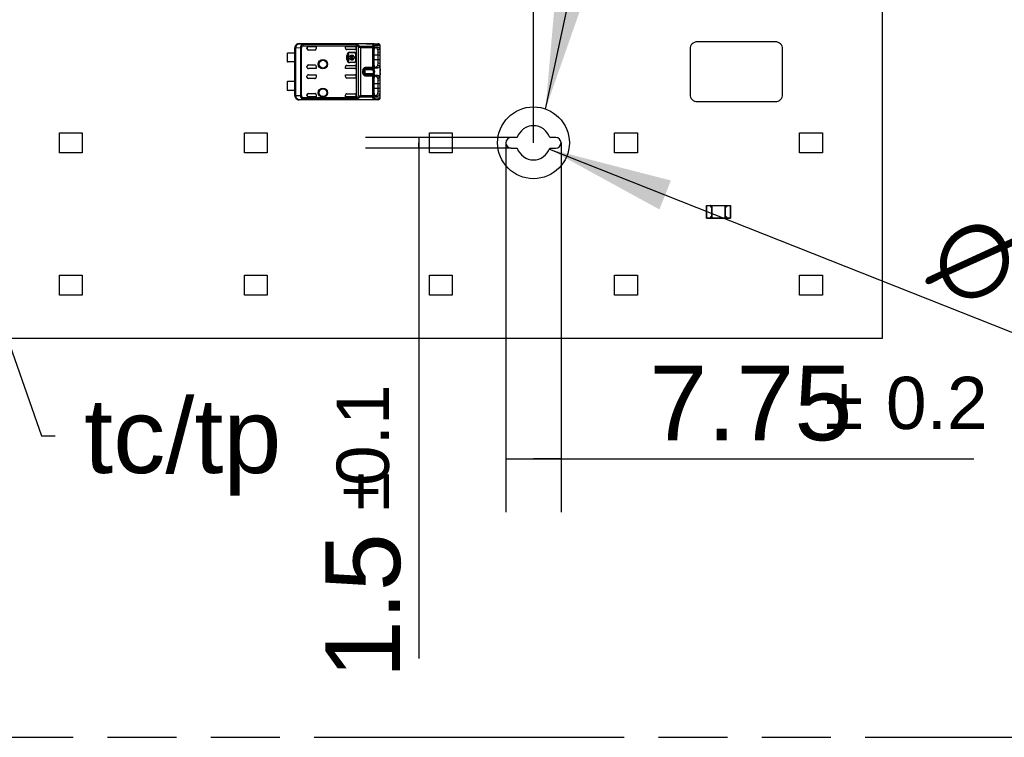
# Model space of a CAD drawing. Header units: millimetres. Extents: x 0 to 210, y 0 to 297.
# Tile 10 of 26: x 104 to 131, y 133 to 153. Entities that reach past the tile are written whole.
import ezdxf
from ezdxf.enums import TextEntityAlignment as Align

# ---------------------------------------------------------------- set-up
doc = ezdxf.new("R2010")
doc.units = ezdxf.units.MM
doc.header["$LTSCALE"] = 19.36
doc.linetypes.add('CENTER', pattern=[0.6, 0.375, -0.075, 0.075, -0.075])
doc.linetypes.add('PHANTOM', pattern=[0.8, 0.45, -0.05, 0.1, -0.05, 0.1, -0.05])
doc.layers.get('0').update_dxf_attribs({"linetype": 'CONTINUOUS'})
for name, color, linetype in [('DEFAULT_3', 7, 'PHANTOM'), ('Z_DIM_2D', 7, 'CONTINUOUS'), ('Z_NOTICE', 7, 'CONTINUOUS')]:
    doc.layers.add(name, color=color, linetype=linetype)
doc.styles.get("Standard").update_dxf_attribs({"font": 'txt', "width": 0.7})
doc.styles.add('TEXTSTYLE_3', font='helveticaneueltw1g-ltcn.otf')
doc.styles.add('TEXTSTYLE_4', font='gdt', dxfattribs={"width": 0.7})
doc.dimstyles.new('DIMSTYLE_1', dxfattribs={"dimtxt": 2.1, "dimasz": 3.5, "dimexe": 1.5, "dimexo": 0, "dimgap": 0.525, "dimtad": 1, "dimdec": 3, "dimlfac": 5, "dimdsep": 46, "dimtxsty": 'TEXTSTYLE_3', "dimblk": '_FILLED', "dimblk1": '_FILLED', "dimblk2": '_FILLED', "dimcen": 0.09, "dimclrt": 5, "dimadec": 3, "dimazin": 2, "dimtol": 1, "dimtp": 0.1, "dimtm": 0.1, "dimtfac": 1, "dimtdec": 3, "dimtofl": 0, "dimtmove": 0, "dimatfit": 3, "dimldrblk": '_FILLED', "dimfxl": 0, "dimtolj": 1, "dimarcsym": 0})
doc.dimstyles.new('DIMSTYLE_6', dxfattribs={"dimtxt": 2.1, "dimasz": 3.5, "dimexe": 1.5, "dimexo": 0, "dimtad": 1, "dimdec": 3, "dimlfac": 5, "dimdsep": 46, "dimtxsty": 'TEXTSTYLE_3', "dimblk": '_FILLED', "dimblk1": '_FILLED', "dimblk2": '_FILLED', "dimcen": 0.09, "dimclrt": 5, "dimadec": 3, "dimazin": 2, "dimtol": 1, "dimtp": 0.1, "dimtm": 0.1, "dimtfac": 1, "dimtdec": 3, "dimtofl": 0, "dimtmove": 0, "dimatfit": 1, "dimldrblk": '_FILLED', "dimfxl": 0, "dimtolj": 1, "dimarcsym": 0})
doc.dimstyles.new('DIMSTYLE_7', dxfattribs={"dimtxt": 2.1, "dimasz": 3.5, "dimexe": 1.5, "dimexo": 0, "dimgap": 0.525, "dimtad": 1, "dimdec": 3, "dimlfac": 5, "dimdsep": 46, "dimtxsty": 'TEXTSTYLE_3', "dimblk": '_FILLED', "dimblk1": '_FILLED', "dimblk2": '_FILLED', "dimcen": 0.09, "dimclrt": 5, "dimadec": 3, "dimazin": 2, "dimtol": 1, "dimtp": 0.2, "dimtm": 0.2, "dimtfac": 1, "dimtdec": 3, "dimtofl": 0, "dimtmove": 0, "dimatfit": 3, "dimldrblk": '_FILLED', "dimfxl": 0, "dimtolj": 1, "dimarcsym": 0})
doc.dimstyles.get("Standard").update_dxf_attribs({"dimtxt": 3.5, "dimasz": 3.5, "dimexe": 1.5, "dimexo": 0, "dimtad": 1, "dimdec": 3, "dimdsep": 46, "dimtxsty": 'Standard', "dimblk": '_FILLED', "dimblk1": '_FILLED', "dimblk2": '_FILLED', "dimcen": 0.09, "dimclrt": 5, "dimadec": 3, "dimazin": 2, "dimtol": 1, "dimtp": 0.001, "dimtm": 0.001, "dimtfac": 1, "dimtdec": 3, "dimtofl": 0, "dimtmove": 0, "dimatfit": 3, "dimldrblk": '_FILLED', "dimfxl": 0, "dimtolj": 1, "dimarcsym": 0})

# ---------------------------------------------------------------- blocks, each defined once
blk = doc.blocks.new('*D2')
at = {"layer": 'Z_DIM_2D', "color": 2, "linetype": 'Continuous', "transparency": 16777216}
for p, q in [((81.843, 149.397), (81.843, 159.032)), ((118.243, 149.397), (118.243, 159.032)), ((81.843, 157.532), (100.043, 157.532)), ((118.243, 157.532), (100.043, 157.532))]:
    blk.add_line(p, q, dxfattribs=at)
at = {"layer": 'Z_DIM_2D', "color": 5, "linetype": 'Continuous', "transparency": 16777216}
for s, height, style, p in [('182', 2.1, 'TEXTSTYLE_3', (97.951, 158.057)), ('`', 1.47, 'TEXTSTYLE_4', (100.924, 158.372)), ('0.1', 1.47, 'TEXTSTYLE_3', (103.016, 158.372))]:
    blk.add_text(s, height=height, dxfattribs=dict(at, style=style)).set_placement(p, align=Align.CENTER)
blk = doc.blocks.new('_FILLED')
at = {"color": 0, "linetype": 'ByBlock'}
blk.add_solid([(0, 0), (-1, 0.125), (-1, -0.125)], dxfattribs=at)
blk = doc.blocks.new('_NONE')
blk = doc.blocks.new('*D13')
at = {"layer": 'Z_DIM_2D', "color": 2, "linetype": 'Continuous', "transparency": 16777216}
blk.add_line((118.689, 149.22), (143.048, 139.567), dxfattribs=at)
at = {"layer": 'Z_DIM_2D', "color": 2, "linetype": 'Continuous', "transparency": 16777216, "xscale": 3.5, "yscale": 3.5, "zscale": 3.5, "rotation": 158.3816435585}
blk.add_blockref('_FILLED', (118.689, 149.22), dxfattribs=at)
at = {"layer": 'Z_DIM_2D', "color": 5, "linetype": 'Continuous', "transparency": 16777216}
for s, height, style, p in [('n', 2.1, 'TEXTSTYLE_4', (129.283, 145.587)), ('4.8', 2.1, 'TEXTSTYLE_3', (131.886, 144.555)), ('`', 1.47, 'TEXTSTYLE_4', (135.28, 143.549)), ('0.1', 1.47, 'TEXTSTYLE_3', (136.875, 142.917)), (' (4x)', 2.1, 'TEXTSTYLE_3', (139.053, 141.715))]:
    blk.add_text(s, height=height, rotation=-21.6184, dxfattribs=dict(at, style=style)).set_placement(p)
blk = doc.blocks.new('*D14')
at = {"layer": 'Z_DIM_2D', "color": 2, "linetype": 'Continuous', "transparency": 16777216}
for p, q in [((117.468, 149.397), (117.468, 139.008)), ((119.018, 149.397), (119.018, 139.008)), ((117.468, 140.508), (118.243, 140.508)), ((119.018, 140.508), (118.243, 140.508)), ((118.243, 140.508), (130.616, 140.508))]:
    blk.add_line(p, q, dxfattribs=at)
at = {"layer": 'Z_DIM_2D', "color": 5, "linetype": 'Continuous', "transparency": 16777216}
for s, height, style, p in [('7.75', 2.1, 'TEXTSTYLE_3', (121.496, 141.033)), ('`', 1.47, 'TEXTSTYLE_4', (126.433, 141.348)), ('0.2', 1.47, 'TEXTSTYLE_3', (128.148, 141.348))]:
    blk.add_text(s, height=height, dxfattribs=dict(at, style=style)).set_placement(p)
blk = doc.blocks.new('*D15')
at = {"layer": 'Z_DIM_2D', "color": 2, "linetype": 'Continuous', "transparency": 16777216}
for p, q in [((117.618, 149.547), (113.521, 149.547)), ((115.021, 149.547), (115.021, 149.397)), ((117.618, 149.247), (113.521, 149.247)), ((115.021, 149.247), (115.021, 149.397)), ((115.021, 149.397), (115.021, 134.894))]:
    blk.add_line(p, q, dxfattribs=at)
at = {"layer": 'Z_DIM_2D', "color": 5, "linetype": 'Continuous', "transparency": 16777216}
for s, height, style, p in [('0.1', 1.47, 'TEXTSTYLE_3', (114.181, 142.603)), ('`', 1.47, 'TEXTSTYLE_4', (114.181, 140.135)), ('1.5', 2.1, 'TEXTSTYLE_3', (114.496, 138.42))]:
    blk.add_text(s, height=height, rotation=90, dxfattribs=dict(at, style=style)).set_placement(p, align=Align.RIGHT)

msp = doc.modelspace()

# ---------------------------------------------------------------- linework, layer by layer
at = {"color": 7, "linetype": 'Continuous'}
for p, q in [((128.04287, 154.89703), (128.04287, 143.89703)), ((111.65843, 152.18703), (113.54787, 152.18703)), ((113.7531, 152.1823), (111.79543, 152.1823)), ((113.54789, 152.18509), (113.8694, 152.18509)), ((113.75334, 152.18228), (113.75191, 152.18205)), ((113.8699, 152.1851), (113.86843, 152.18508)), ((125.04287, 152.23703), (122.84287, 152.23703)), ((111.31787, 151.91203), (111.31787, 151.68203)), ((111.53831, 151.92203), (111.34787, 151.92203)), ((111.54087, 152.06703), (111.53787, 152.06703)), ((111.53787, 150.72702), (111.53787, 152.06703)), ((111.54087, 152.06703), (111.5412, 150.73035)), ((111.87787, 152.04702), (111.87787, 152.06813)), ((111.91787, 152.10813), (112.13787, 152.10813)), ((112.09787, 152.00703), (111.91787, 152.00703)), ((112.13787, 152.10813), (112.13787, 152.04703)), ((112.95787, 152.10813), (113.22454, 152.10813)), ((112.95787, 152.05907), (112.95787, 152.10813)), ((113.22454, 152.01906), (112.99789, 152.01906)), ((113.08454, 151.94232), (113.20454, 151.94232)), ((113.08454, 151.93703), (113.20454, 151.93703)), ((113.26454, 152.12459), (113.26454, 150.66946)), ((113.75886, 151.96679), (113.75886, 151.62679)), ((113.81253, 152.0696), (113.77921, 152.06931)), ((113.80334, 152.08906), (113.79757, 152.08798)), ((113.8691, 152.08958), (113.80336, 152.08903)), ((113.81247, 152.06961), (113.8691, 152.08958)), ((113.87807, 151.94724), (113.93787, 151.95546)), ((113.87808, 151.64679), (113.87815, 151.94724)), ((113.91512, 152.1666), (113.91509, 152.16663)), ((113.91963, 152.16206), (113.91509, 152.16662)), ((113.92618, 152.15336), (113.91963, 152.16206)), ((122.64287, 152.03703), (122.64287, 150.75703)), ((125.24287, 150.75703), (125.24287, 152.03703)), ((111.53831, 151.67203), (111.34787, 151.67203)), ((112.99925, 151.73703), (112.99925, 151.85703)), ((113.00454, 151.73703), (113.00454, 151.85703)), ((113.05488, 151.89538), (113.02838, 151.89538)), ((113.02838, 151.89538), (113.02838, 151.69778)), ((113.02838, 151.69778), (113.05488, 151.69778)), ((113.05488, 151.80983), (113.05488, 151.89538)), ((113.07536, 151.80983), (113.05488, 151.80983)), ((113.05488, 151.78333), (113.07536, 151.78333)), ((113.05488, 151.69778), (113.05488, 151.78333)), ((113.20454, 151.65703), (113.08454, 151.65703)), ((113.20454, 151.65174), (113.08454, 151.65174)), ((113.18281, 151.80983), (113.10019, 151.80983)), ((113.10019, 151.78333), (113.18281, 151.78333)), ((113.12495, 151.83668), (113.12495, 151.86198)), ((113.15805, 151.86198), (113.15805, 151.83668)), ((113.22838, 151.80983), (113.20765, 151.80983)), ((113.20765, 151.78333), (113.22838, 151.78333)), ((113.22838, 151.78333), (113.22838, 151.80983)), ((113.24454, 151.89703), (113.24454, 151.69703)), ((113.24983, 151.89703), (113.24983, 151.69703)), ((113.87805, 151.64679), (113.93784, 151.63886)), ((111.87787, 151.52593), (111.87787, 151.54703)), ((111.91787, 151.58703), (112.09787, 151.58703)), ((112.13787, 151.48593), (111.91787, 151.48593)), ((112.13787, 151.54703), (112.13787, 151.48593)), ((112.95787, 151.48593), (112.95787, 151.53498)), ((113.22454, 151.48593), (112.95787, 151.48593)), ((112.99789, 151.575), (113.22454, 151.575)), ((113.47787, 151.40274), (113.47787, 151.3954)), ((113.47787, 151.3954), (113.47787, 151.39316)), ((113.77936, 151.52474), (113.81248, 151.52445)), ((113.79875, 151.50581), (113.80326, 151.50484)), ((113.80331, 151.50501), (113.86902, 151.50447)), ((113.93652, 151.33392), (113.93408, 151.35494)), ((111.31787, 151.11203), (111.31787, 150.88203)), ((111.53831, 151.12203), (111.34787, 151.12203)), ((111.87787, 151.24703), (111.87787, 151.26813)), ((111.91787, 151.30813), (112.13787, 151.30813)), ((112.09787, 151.20703), (111.91787, 151.20703)), ((112.13787, 151.30813), (112.13787, 151.24703)), ((112.95787, 151.30813), (113.22454, 151.30813)), ((112.95787, 151.25907), (112.95787, 151.30813)), ((113.22454, 151.21906), (112.99789, 151.21906)), ((113.75886, 151.16679), (113.75886, 150.82679)), ((113.81253, 151.2696), (113.77921, 151.26931)), ((113.80334, 151.28906), (113.79757, 151.28798)), ((113.8691, 151.28958), (113.80336, 151.28903)), ((113.81247, 151.26961), (113.8691, 151.28958)), ((113.93784, 151.15523), (113.87807, 151.14724)), ((113.87814, 150.84678), (113.87815, 151.14724)), ((113.9374, 151.32467), (113.93652, 151.33392)), ((113.93768, 151.32033), (113.9374, 151.32467)), ((113.93777, 151.31821), (113.93768, 151.3203)), ((113.93787, 151.31296), (113.93777, 151.31821)), ((113.93787, 150.68817), (113.93787, 151.31294)), ((111.53831, 150.87203), (111.34787, 150.87203)), ((113.93784, 150.83887), (113.87807, 150.84678)), ((111.54087, 150.72702), (111.53837, 150.72702)), ((111.65787, 150.60703), (111.66078, 150.61035)), ((113.54787, 150.60703), (111.65787, 150.60703)), ((111.79543, 150.61175), (113.75309, 150.61175)), ((111.87787, 150.72592), (111.87787, 150.74703)), ((111.91787, 150.78703), (112.09787, 150.78703)), ((112.13787, 150.68593), (111.91787, 150.68593)), ((112.13787, 150.74703), (112.13787, 150.68593)), ((112.95787, 150.68593), (112.95787, 150.73498)), ((113.22454, 150.68593), (112.95787, 150.68593)), ((112.99789, 150.775), (113.22454, 150.775)), ((113.26483, 150.66579), (113.26454, 150.66946)), ((113.86941, 150.60896), (113.54789, 150.60896)), ((113.7519, 150.612), (113.75333, 150.61177)), ((113.77936, 150.72474), (113.81248, 150.72445)), ((113.79875, 150.70581), (113.80326, 150.70484)), ((113.80331, 150.70501), (113.86902, 150.70447)), ((113.91514, 150.62747), (113.91508, 150.62742)), ((113.93666, 150.67028), (113.93774, 150.68183)), ((113.93774, 150.68183), (113.93787, 150.68815)), ((122.84287, 150.55703), (125.04287, 150.55703)), ((104.92287, 149.67703), (105.56287, 149.67703)), ((104.92287, 149.11703), (104.92287, 149.67703)), ((105.56287, 149.67703), (105.56287, 149.11703)), ((110.12287, 149.67703), (110.76287, 149.67703)), ((110.12287, 149.11703), (110.12287, 149.67703)), ((110.76287, 149.67703), (110.76287, 149.11703)), ((115.32287, 149.67703), (115.96287, 149.67703)), ((115.32287, 149.11703), (115.32287, 149.67703)), ((115.96287, 149.67703), (115.96287, 149.11703)), ((117.78691, 149.54703), (117.61787, 149.54703)), ((118.86787, 149.54703), (118.69883, 149.54703)), ((120.52287, 149.67703), (121.16287, 149.67703)), ((120.52287, 149.11703), (120.52287, 149.67703)), ((121.16287, 149.67703), (121.16287, 149.11703)), ((125.72287, 149.67703), (126.36287, 149.67703)), ((125.72287, 149.11703), (125.72287, 149.67703)), ((126.36287, 149.67703), (126.36287, 149.11703)), ((117.61787, 149.24703), (117.78691, 149.24703)), ((118.69883, 149.24703), (118.86787, 149.24703)), ((105.56287, 149.11703), (104.92287, 149.11703)), ((110.76287, 149.11703), (110.12287, 149.11703)), ((115.96287, 149.11703), (115.32287, 149.11703)), ((121.16287, 149.11703), (120.52287, 149.11703)), ((126.36287, 149.11703), (125.72287, 149.11703)), ((123.10287, 147.63353), (123.10287, 147.28053)), ((123.10637, 147.63703), (123.77937, 147.63703)), ((123.22287, 147.60103), (123.22012, 147.59831)), ((123.22287, 147.63703), (123.22016, 147.63428)), ((123.22287, 147.60103), (123.22287, 147.63703)), ((123.25287, 147.60103), (123.22287, 147.60103)), ((123.25287, 147.60103), (123.24937, 147.59753)), ((123.25287, 147.63703), (123.25287, 147.27703)), ((123.25637, 147.63353), (123.25347, 147.63633)), ((123.63287, 147.63703), (123.63016, 147.63428)), ((123.63287, 147.27703), (123.63287, 147.63703)), ((123.66287, 147.60103), (123.63287, 147.60103)), ((123.63637, 147.59753), (123.63287, 147.60103)), ((123.66287, 147.63703), (123.66287, 147.60103)), ((123.66637, 147.63353), (123.66348, 147.63632)), ((123.66637, 147.59753), (123.66358, 147.60042)), ((123.78287, 147.28053), (123.78287, 147.63353)), ((123.10637, 147.27703), (123.77937, 147.27703)), ((123.21937, 147.31653), (123.22217, 147.31363)), ((123.21937, 147.28053), (123.22227, 147.27773)), ((123.22287, 147.31303), (123.25287, 147.31303)), ((123.22287, 147.27703), (123.22287, 147.31303)), ((123.24937, 147.31653), (123.25287, 147.31303)), ((123.25637, 147.28053), (123.25357, 147.27763)), ((123.62937, 147.28053), (123.63227, 147.27773)), ((123.63287, 147.31303), (123.63637, 147.31653)), ((123.63287, 147.31303), (123.66287, 147.31303)), ((123.66287, 147.31303), (123.66562, 147.31574)), ((123.66287, 147.31303), (123.66287, 147.27703)), ((123.66287, 147.27703), (123.66558, 147.27977)), ((104.92287, 145.67703), (105.56287, 145.67703)), ((104.92287, 145.11703), (104.92287, 145.67703)), ((105.56287, 145.67703), (105.56287, 145.11703)), ((110.12287, 145.67703), (110.76287, 145.67703)), ((110.12287, 145.11703), (110.12287, 145.67703)), ((110.76287, 145.67703), (110.76287, 145.11703)), ((115.32287, 145.67703), (115.96287, 145.67703)), ((115.32287, 145.11703), (115.32287, 145.67703)), ((115.96287, 145.67703), (115.96287, 145.11703)), ((120.52287, 145.67703), (121.16287, 145.67703)), ((120.52287, 145.11703), (120.52287, 145.67703)), ((121.16287, 145.67703), (121.16287, 145.11703)), ((125.72287, 145.67703), (126.36287, 145.67703)), ((125.72287, 145.11703), (125.72287, 145.67703)), ((126.36287, 145.67703), (126.36287, 145.11703)), ((105.56287, 145.11703), (104.92287, 145.11703)), ((110.76287, 145.11703), (110.12287, 145.11703)), ((115.96287, 145.11703), (115.32287, 145.11703)), ((121.16287, 145.11703), (120.52287, 145.11703)), ((126.36287, 145.11703), (125.72287, 145.11703)), ((128.04287, 143.89703), (72.04287, 143.89703))]:
    msp.add_line(p, q, dxfattribs=at)
at = {"color": 9, "linetype": 'Continuous'}
for p, q in [((111.66078, 152.1837), (111.65842, 152.18703)), ((111.66078, 152.1837), (111.79543, 152.1823)), ((111.79543, 152.18125), (111.79543, 152.1823)), ((113.7531, 152.18125), (111.79543, 152.18125)), ((113.75237, 152.18199), (113.75352, 152.18126)), ((113.7531, 152.1823), (113.8694, 152.18509)), ((111.5412, 152.0637), (111.56927, 152.0637)), ((111.6937, 152.06257), (111.56927, 152.0637)), ((111.56927, 150.73035), (111.56927, 152.0637)), ((111.6937, 152.06257), (111.6937, 150.73148)), ((111.72434, 152.06241), (111.6937, 152.06257)), ((111.72434, 150.73164), (111.72434, 152.06241)), ((111.75272, 152.1613), (111.76987, 152.12827)), ((113.27644, 152.1641), (111.76987, 152.1641)), ((111.76987, 152.12827), (111.76987, 152.1641)), ((111.76987, 152.12827), (113.26483, 152.12827)), ((113.08454, 151.93703), (113.08454, 151.94232)), ((113.20454, 151.94232), (113.20454, 151.93703)), ((113.3211, 152.09565), (113.3211, 150.6984)), ((113.71706, 152.1053), (113.38908, 152.1053)), ((113.38909, 150.68875), (113.38908, 152.1053)), ((113.38908, 152.08016), (113.75464, 152.08016)), ((113.71706, 152.1053), (113.71706, 151.48875)), ((113.75464, 151.51389), (113.75464, 152.08016)), ((113.79069, 152.1423), (113.90701, 152.14509)), ((113.92582, 152.13699), (113.92582, 152.02583)), ((112.99925, 151.85703), (113.00454, 151.85703)), ((113.00454, 151.73703), (112.99925, 151.73703)), ((113.08454, 151.65174), (113.08454, 151.65703)), ((113.20454, 151.65703), (113.20454, 151.65174)), ((113.24454, 151.89703), (113.24983, 151.89703)), ((113.24983, 151.69703), (113.24454, 151.69703)), ((113.75886, 151.86703), (113.93787, 151.86703)), ((113.93787, 151.72703), (113.75886, 151.72703)), ((113.47854, 151.41942), (113.4392, 151.42538)), ((113.47852, 151.3747), (113.4392, 151.36867)), ((113.47787, 151.39316), (113.478, 151.38171)), ((113.478, 151.38171), (113.47819, 151.37808)), ((113.47819, 151.37808), (113.47852, 151.3747)), ((113.75464, 151.51389), (113.51787, 151.51389)), ((113.51787, 151.28016), (113.51787, 151.51389)), ((113.71706, 151.48875), (113.51787, 151.48875)), ((113.73065, 151.44631), (113.51787, 151.44631)), ((113.51787, 151.34774), (113.73065, 151.34774)), ((113.79901, 151.50654), (113.80331, 151.50501)), ((113.86902, 151.50447), (113.81244, 151.52445)), ((113.92585, 151.56824), (113.92585, 151.22577)), ((113.93535, 151.45725), (113.93237, 151.436)), ((113.93676, 151.46689), (113.93535, 151.45725)), ((113.93771, 151.47585), (113.93676, 151.46689)), ((113.93787, 151.48112), (113.93762, 151.47585)), ((113.93771, 151.47585), (113.93768, 151.47376)), ((113.51787, 151.3053), (113.71706, 151.3053)), ((113.51787, 151.28016), (113.75464, 151.28016)), ((113.71706, 151.3053), (113.71934, 151.30481)), ((113.71706, 151.3053), (113.71706, 150.68875)), ((113.75464, 150.71389), (113.75464, 151.28016)), ((113.93771, 151.3182), (113.93768, 151.3203)), ((113.93771, 151.3182), (113.93779, 151.31294)), ((113.75886, 151.06703), (113.93787, 151.06703)), ((113.93787, 150.92703), (113.75886, 150.92703)), ((111.56927, 150.73035), (111.5412, 150.73035)), ((111.56927, 150.73035), (111.6937, 150.73148)), ((111.79543, 150.61175), (111.66078, 150.61035)), ((111.72434, 150.73164), (111.6937, 150.73148)), ((111.75276, 150.63284), (111.76987, 150.6658)), ((111.76986, 150.64628), (111.76986, 150.66579)), ((111.76987, 150.62995), (113.27727, 150.62995)), ((113.26483, 150.66579), (111.76988, 150.66579)), ((111.79543, 150.6128), (113.7531, 150.6128)), ((111.79543, 150.61175), (111.79543, 150.6128)), ((113.75464, 150.71389), (113.38908, 150.71389)), ((113.38909, 150.68875), (113.71706, 150.68875)), ((113.75351, 150.61279), (113.75237, 150.61206)), ((113.86941, 150.60896), (113.75309, 150.61175)), ((113.79161, 150.65173), (113.79071, 150.65174)), ((113.907, 150.64896), (113.79161, 150.65173)), ((113.79901, 150.70654), (113.80331, 150.70501)), ((113.86902, 150.70447), (113.81244, 150.72445)), ((113.92583, 150.76819), (113.92583, 150.65708)), ((123.10287, 147.63353), (123.21937, 147.63353)), ((123.10637, 147.27703), (123.10637, 147.63703)), ((123.21937, 147.63353), (123.21937, 147.59753)), ((123.21937, 147.59753), (123.24937, 147.59753)), ((123.24937, 147.59753), (123.24937, 147.31653)), ((123.25637, 147.63353), (123.62937, 147.63353)), ((123.25637, 147.28053), (123.25637, 147.63353)), ((123.62937, 147.63353), (123.62937, 147.28053)), ((123.63637, 147.59753), (123.66637, 147.59753)), ((123.63637, 147.31653), (123.63637, 147.59753)), ((123.66637, 147.63353), (123.78287, 147.63353)), ((123.66637, 147.59753), (123.66637, 147.63353)), ((123.77937, 147.63703), (123.77937, 147.27703)), ((123.21937, 147.28053), (123.10287, 147.28053)), ((123.24937, 147.31653), (123.21937, 147.31653)), ((123.21937, 147.31653), (123.21937, 147.28053)), ((123.62937, 147.28053), (123.25637, 147.28053)), ((123.66637, 147.31653), (123.63637, 147.31653)), ((123.66637, 147.28053), (123.66637, 147.31653)), ((123.78287, 147.28053), (123.66637, 147.28053))]:
    msp.add_line(p, q, dxfattribs=at)
at = {"color": 7, "linetype": 'Continuous'}
for points in [[(113.93787, 152.10591), (113.9378, 152.11047), (113.93689, 152.12215), (113.93477, 152.13318), (113.93124, 152.14363), (113.92618, 152.15336)], [(113.93768, 151.47375), (113.93779, 151.47635), (113.93787, 151.48013), (113.93787, 152.10589)], [(113.93408, 151.35494), (113.93285, 151.36689), (113.93191, 151.37962), (113.93144, 151.39291), (113.93156, 151.40634), (113.93223, 151.41946), (113.93331, 151.432), (113.9346, 151.4437)], [(113.9346, 151.4437), (113.93589, 151.45455), (113.93698, 151.4646), (113.93768, 151.47375)], [(113.91508, 150.62743), (113.91869, 150.63097), (113.92544, 150.63953), (113.93066, 150.64908), (113.93436, 150.65938), (113.93666, 150.67028)]]:
    msp.add_lwpolyline(points, dxfattribs=at)
for centre, radius in [((112.32787, 151.60703), 0.1314), ((112.32787, 151.60703), 0.11), ((112.32787, 150.80703), 0.1314), ((112.32787, 150.80703), 0.11)]:
    msp.add_circle(centre, radius, dxfattribs=at)
at = {"color": 9, "linetype": 'Continuous'}
for centre in [(112.32787, 151.60703), (112.32787, 150.80703)]:
    msp.add_circle(centre, 0.11716, dxfattribs=at)
at = {"color": 7, "linetype": 'CENTER'}
msp.add_circle((118.24287, 149.39703), 1.00918, dxfattribs=at)
at = {"color": 7, "linetype": 'Continuous'}
for centre, radius, start, end in [((111.65787, 152.06703), 0.11999, 89.733409, 179.984759), ((111.66121, 152.0637), 0.12001, 90.202212, 179.996816), ((122.84287, 152.03703), 0.2, 89.99937, 180), ((125.04287, 152.03703), 0.2, 0, 90.00063), ((111.34787, 151.87203), 0.05, 90, 126.869898), ((111.91788, 152.06812), 0.04001, 90.008123, 179.992166), ((111.91787, 152.04703), 0.04, 180.001296, 270), ((113.08454, 151.85703), 0.08529, 90, 180), ((113.08454, 151.85703), 0.08, 89.986678, 180.010185), ((113.20454, 151.89703), 0.04529, 0, 90), ((113.20454, 151.89703), 0.04, 0, 90), ((113.22454, 152.06812), 0.04001, 0.007462, 89.991792), ((113.2882, 152.12461), 0.02365, 171.098688, 180.057376), ((117.10384, 139.66961), 12.75899, 104.42375, 104.684561), ((113.85013, 151.9859), 0.08558, 21.333615, 27.811647), ((111.34787, 151.72203), 0.05, 233.130102, 270), ((113.08454, 151.73703), 0.08529, 180, 270), ((113.08454, 151.73703), 0.08, 179.986758, 270.010233), ((113.1415, 151.79658), 0.06746, 104.204189, 168.672739), ((113.1415, 151.79658), 0.06746, 191.327261, 348.672739), ((113.1415, 151.79658), 0.04338, 112.431983, 162.215345), ((113.1415, 151.79658), 0.04338, 197.784655, 342.217904), ((113.1415, 151.79658), 0.06746, 11.327261, 75.795811), ((113.1415, 151.79658), 0.04338, 17.784655, 67.568017), ((113.20454, 151.69703), 0.04529, 270, 360), ((113.20454, 151.69703), 0.04, 270, 360), ((111.91787, 151.54703), 0.04, 90, 180), ((113.81276, 151.55709), 0.03263, 269.503763, 279.003618), ((117.95798, 167.25349), 16.19569, 255.377902, 255.583408), ((111.34787, 151.07203), 0.05, 90, 126.869898), ((111.91787, 151.24703), 0.04, 180, 270), ((117.15335, 138.65468), 12.97944, 104.399041, 104.655453), ((113.8488, 151.18518), 0.08708, 21.794435, 27.784885), ((111.34787, 150.92203), 0.05, 233.130102, 270), ((111.65787, 150.72702), 0.12, 179.999497, 269.999893), ((111.66121, 150.73036), 0.12001, 180.003185, 269.797542), ((111.91787, 150.74703), 0.04, 90, 180), ((113.22454, 150.72593), 0.04, 270.001039, 359.97335), ((113.81276, 150.75709), 0.03263, 269.503767, 279.003619), ((117.81884, 165.8726), 15.59849, 255.333805, 255.547149), ((113.853, 150.80679), 0.08243, 332.086476, 338.775448), ((122.84287, 150.75702), 0.2, 180, 270.00063), ((125.04287, 150.75702), 0.2, 269.99937, 360), ((118.24287, 149.39703), 0.48, 18.209894, 161.790106), ((117.61787, 149.39703), 0.15, 90, 270), ((118.86787, 149.39703), 0.15, 270, 90), ((118.24287, 149.39703), 0.48, 198.209894, 341.790106), ((123.10637, 147.63353), 0.0035, 90, 180), ((123.77937, 147.63353), 0.0035, 0, 90), ((123.10637, 147.28053), 0.0035, 180, 270), ((123.77937, 147.28053), 0.0035, 270, 360)]:
    msp.add_arc(centre, radius, start, end, dxfattribs=at)
at = {"color": 9, "linetype": 'Continuous'}
for centre, radius, start, end in [((113.86928, 152.14964), 0.03545, 80.255954, 89.803088), ((113.83511, 151.31193), 0.10279, 3.500348, 4.600214), ((113.86928, 150.64441), 0.03545, 270.195422, 279.748763)]:
    msp.add_arc(centre, radius, start, end, dxfattribs=at)
at = {"color": 7, "linetype": 'Continuous'}
for centre, major_axis, ratio, start_param, end_param in [((112.09787, 152.04703), (0.04001, 0), 0.9998477, -1.57079632, 0), ((112.99788, 152.05906), (0.02829, -0.02829), 0.99969546, -2.35634678, -0.78524587), ((113.22454, 152.05906), (0, 0.04001), 0.9998477, -3.14159265, -1.57079633), ((111.91787, 151.52593), (0, 0.04), 0.99999391, -4.71238898, -3.14159265), ((112.09787, 151.54703), (0.04001, 0), 0.9998477, -0.00000079, 1.57079633), ((112.99788, 151.53499), (0.02829, 0.02829), 0.99969546, 0.78524587, 2.35634678), ((113.22454, 151.53499), (0, 0.04001), 0.9998477, -1.57079633, 0), ((113.22454, 151.52593), (0, 0.04), 0.99999391, -3.14159266, -1.57079633), ((111.91787, 151.26813), (0, 0.04), 0.99999391, 0, 1.57079633), ((112.09787, 151.24703), (0.04001, 0), 0.9998477, -1.57079633, 0), ((112.99788, 151.25906), (0.02829, -0.02829), 0.99969546, -2.35634701, -0.78524587), ((113.22454, 151.26813), (0, 0.04), 0.99999391, -1.57079633, 0), ((113.22454, 151.25906), (0, 0.04001), 0.9998477, -3.14159265, -1.57079632), ((111.91787, 150.72593), (0, 0.04), 0.99999391, -4.71234345, -3.14159134), ((112.09787, 150.74703), (0.04001, 0), 0.9998477, -0.00000079, 1.57079633), ((112.99788, 150.73499), (0.02829, 0.02829), 0.99969546, 0.78524587, 2.35634678), ((113.22454, 150.73499), (0, 0.04001), 0.9998477, -1.57079606, 0)]:
    msp.add_ellipse(centre, major_axis=major_axis, ratio=ratio, start_param=start_param, end_param=end_param, dxfattribs=at)
for points, knots in [([(111.56927, 152.0637), (111.56931, 152.07914), (111.5738, 152.10932), (111.59322, 152.14869), (111.62324, 152.17646), (111.64872, 152.18361), (111.66078, 152.1837)], [0, 0, 0, 0, 0.27966646, 0.54309698, 0.78143852, 1, 1, 1, 1]), ([(113.91512, 152.1666), (113.90608, 152.17481), (113.89077, 152.18339), (113.87427, 152.18509), (113.87, 152.1851)], [0, 0, 0, 0, 0.74111452, 1, 1, 1, 1]), ([(113.26483, 152.12827), (113.26596, 152.13546), (113.2688, 152.1477), (113.27326, 152.15981), (113.27644, 152.1641)], [0, 0, 0, 0, 0.57695246, 1, 1, 1, 1]), ([(113.77143, 152.05189), (113.76934, 152.04598), (113.76136, 152.01831), (113.75886, 151.98928), (113.75884, 151.96679)], [0, 0, 0, 0, 0.21802273, 1, 1, 1, 1]), ([(113.7859, 152.0794), (113.78497, 152.07831), (113.781, 152.07321), (113.77793, 152.06747), (113.77584, 152.06291)], [0, 0, 0, 0, 0.22198165, 1, 1, 1, 1]), ([(113.79757, 152.08805), (113.79654, 152.08768), (113.79208, 152.08566), (113.78837, 152.08227), (113.7859, 152.0794)], [0, 0, 0, 0, 0.22345635, 1, 1, 1, 1]), ([(113.86953, 152.01122), (113.86569, 152.01984), (113.85405, 152.0438), (113.8309, 152.06976), (113.81253, 152.0696)], [0, 0, 0, 0, 0.3393794, 1, 1, 1, 1]), ([(113.92582, 152.02583), (113.9224, 152.03517), (113.91133, 152.06053), (113.88827, 152.08954), (113.86917, 152.08938)], [0, 0, 0, 0, 0.34250441, 1, 1, 1, 1]), ([(113.87815, 151.94724), (113.8782, 151.95312), (113.87767, 151.97465), (113.8746, 151.99638), (113.86953, 152.01122)], [0, 0, 0, 0, 0.27270276, 1, 1, 1, 1]), ([(113.93787, 151.95486), (113.93787, 151.96065), (113.9374, 151.98151), (113.93534, 152.00291), (113.92985, 152.01704)], [0, 0, 0, 0, 0.2763268, 1, 1, 1, 1]), ([(113.75878, 151.62679), (113.75881, 151.61902), (113.75989, 151.59066), (113.76437, 151.56215), (113.77117, 151.54267)], [0, 0, 0, 0, 0.27369302, 1, 1, 1, 1]), ([(113.86955, 151.58289), (113.87104, 151.58753), (113.87626, 151.60847), (113.87793, 151.63013), (113.87808, 151.64679)], [0, 0, 0, 0, 0.22659397, 1, 1, 1, 1]), ([(113.77572, 151.53143), (113.77648, 151.5298), (113.77937, 151.52403), (113.78291, 151.51854), (113.78597, 151.51501)], [0, 0, 0, 0, 0.2783808, 1, 1, 1, 1]), ([(113.78597, 151.51501), (113.78695, 151.51388), (113.79058, 151.51006), (113.79515, 151.50698), (113.79875, 151.50578)], [0, 0, 0, 0, 0.28258388, 1, 1, 1, 1]), ([(113.81787, 151.52486), (113.82848, 151.52654), (113.85149, 151.54437), (113.86319, 151.56834), (113.86955, 151.58289)], [0, 0, 0, 0, 0.40360125, 1, 1, 1, 1]), ([(113.92585, 151.56824), (113.91964, 151.55132), (113.90782, 151.52414), (113.88058, 151.50463), (113.86906, 151.50458)], [0, 0, 0, 0, 0.6099921, 1, 1, 1, 1]), ([(113.92585, 151.56824), (113.9274, 151.57118), (113.93346, 151.58447), (113.93574, 151.59916), (113.93674, 151.61036)], [0, 0, 0, 0, 0.22804857, 1, 1, 1, 1]), ([(113.77143, 151.25189), (113.76934, 151.24598), (113.76136, 151.21831), (113.75886, 151.18928), (113.75884, 151.16679)], [0, 0, 0, 0, 0.21802269, 1, 1, 1, 1]), ([(113.7859, 151.2794), (113.78497, 151.27831), (113.781, 151.27321), (113.77793, 151.26747), (113.77584, 151.26291)], [0, 0, 0, 0, 0.22198168, 1, 1, 1, 1]), ([(113.79757, 151.28805), (113.79654, 151.28768), (113.79208, 151.28566), (113.78837, 151.28227), (113.7859, 151.2794)], [0, 0, 0, 0, 0.22345638, 1, 1, 1, 1]), ([(113.86954, 151.2112), (113.8657, 151.21982), (113.85406, 151.24379), (113.8309, 151.26976), (113.81253, 151.2696)], [0, 0, 0, 0, 0.33938837, 1, 1, 1, 1]), ([(113.92585, 151.22577), (113.92243, 151.23512), (113.91134, 151.2605), (113.88828, 151.28954), (113.86917, 151.28938)], [0, 0, 0, 0, 0.34250353, 1, 1, 1, 1]), ([(113.87815, 151.14724), (113.8782, 151.15312), (113.87767, 151.17464), (113.8746, 151.19636), (113.86954, 151.2112)], [0, 0, 0, 0, 0.27269348, 1, 1, 1, 1]), ([(113.93787, 151.15507), (113.93786, 151.16089), (113.93737, 151.18184), (113.93529, 151.20338), (113.92966, 151.21751)], [0, 0, 0, 0, 0.27675045, 1, 1, 1, 1]), ([(113.75878, 150.82679), (113.75881, 150.81902), (113.75989, 150.79066), (113.76437, 150.76215), (113.77118, 150.74267)], [0, 0, 0, 0, 0.27369357, 1, 1, 1, 1]), ([(113.86955, 150.78289), (113.87104, 150.78753), (113.87626, 150.80847), (113.87792, 150.83013), (113.87814, 150.84678)], [0, 0, 0, 0, 0.22658306, 1, 1, 1, 1]), ([(113.92983, 150.77695), (113.93151, 150.78126), (113.9373, 150.80154), (113.93786, 150.82281), (113.93787, 150.83918)], [0, 0, 0, 0, 0.22037323, 1, 1, 1, 1]), ([(111.66078, 150.61035), (111.64872, 150.61044), (111.62324, 150.6176), (111.59322, 150.64536), (111.5738, 150.68474), (111.56931, 150.71491), (111.56927, 150.73035)], [0, 0, 0, 0, 0.21856155, 0.45690316, 0.72033362, 1, 1, 1, 1]), ([(113.26483, 150.66579), (113.26607, 150.65858), (113.26896, 150.64626), (113.27384, 150.63412), (113.27727, 150.62995)], [0, 0, 0, 0, 0.57517307, 1, 1, 1, 1]), ([(113.77572, 150.73143), (113.77648, 150.7298), (113.77937, 150.72403), (113.78291, 150.71854), (113.78597, 150.71501)], [0, 0, 0, 0, 0.27838083, 1, 1, 1, 1]), ([(113.78597, 150.71501), (113.78695, 150.71388), (113.79058, 150.71006), (113.79515, 150.70698), (113.79875, 150.70578)], [0, 0, 0, 0, 0.28258273, 1, 1, 1, 1]), ([(113.81787, 150.72486), (113.82848, 150.72654), (113.85149, 150.74437), (113.86319, 150.76834), (113.86955, 150.78289)], [0, 0, 0, 0, 0.40360125, 1, 1, 1, 1]), ([(113.92583, 150.76819), (113.91962, 150.75128), (113.9078, 150.72412), (113.88058, 150.70463), (113.86906, 150.70458)], [0, 0, 0, 0, 0.60996184, 1, 1, 1, 1]), ([(113.86996, 150.60895), (113.87423, 150.60895), (113.89076, 150.61065), (113.90609, 150.61924), (113.91514, 150.62747)], [0, 0, 0, 0, 0.25892181, 1, 1, 1, 1])]:
    msp.add_open_spline(points, degree=3, knots=knots, dxfattribs=at)
at = {"color": 9, "linetype": 'Continuous'}
for points, knots in [([(111.79543, 152.1823), (111.78545, 152.18228), (111.76709, 152.18134), (111.75585, 152.16726), (111.75272, 152.1613)], [0, 0, 0, 0, 0.59709598, 1, 1, 1, 1]), ([(111.76987, 152.1641), (111.77044, 152.16822), (111.77416, 152.18064), (111.78824, 152.18074), (111.79543, 152.18125)], [0, 0, 0, 0, 0.36559652, 1, 1, 1, 1]), ([(113.7531, 152.18125), (113.75108, 152.17968), (113.74197, 152.17086), (113.73591, 152.15944), (113.73179, 152.15029)], [0, 0, 0, 0, 0.20396343, 1, 1, 1, 1]), ([(113.75174, 152.18198), (113.76153, 152.18191), (113.78195, 152.17284), (113.7903, 152.15244), (113.79069, 152.14231)], [0, 0, 0, 0, 0.49126359, 1, 1, 1, 1]), ([(113.79069, 152.1423), (113.79066, 152.15242), (113.78317, 152.17311), (113.76277, 152.18227), (113.75309, 152.1823)], [0, 0, 0, 0, 0.51111312, 1, 1, 1, 1]), ([(113.7537, 152.1811), (113.76303, 152.17986), (113.78171, 152.17095), (113.79, 152.15179), (113.7907, 152.14222)], [0, 0, 0, 0, 0.49488781, 1, 1, 1, 1]), ([(113.87528, 152.18458), (113.88396, 152.18309), (113.9009, 152.17282), (113.90698, 152.15425), (113.90701, 152.14509)], [0, 0, 0, 0, 0.49029414, 1, 1, 1, 1]), ([(111.75272, 152.1613), (111.73577, 152.15109), (111.7055, 152.12279), (111.69396, 152.08244), (111.6937, 152.06257)], [0, 0, 0, 0, 0.49893269, 1, 1, 1, 1]), ([(111.76987, 152.12827), (111.75791, 152.12119), (111.73448, 152.10447), (111.72505, 152.07618), (111.72434, 152.06241)], [0, 0, 0, 0, 0.50192105, 1, 1, 1, 1]), ([(113.34376, 152.12423), (113.3386, 152.12847), (113.31775, 152.14427), (113.29448, 152.15682), (113.27644, 152.1641)], [0, 0, 0, 0, 0.25571444, 1, 1, 1, 1]), ([(113.34376, 152.12423), (113.34142, 152.12253), (113.33217, 152.11448), (113.32498, 152.10413), (113.3211, 152.09565)], [0, 0, 0, 0, 0.23714487, 1, 1, 1, 1]), ([(113.3211, 152.09565), (113.32601, 152.09331), (113.34768, 152.08458), (113.37119, 152.08046), (113.38908, 152.08016)], [0, 0, 0, 0, 0.23301204, 1, 1, 1, 1]), ([(113.38908, 152.1053), (113.38464, 152.10535), (113.36806, 152.10762), (113.35308, 152.11644), (113.34376, 152.12423)], [0, 0, 0, 0, 0.26761908, 1, 1, 1, 1]), ([(113.73179, 152.15029), (113.73034, 152.14709), (113.72432, 152.13247), (113.71994, 152.11723), (113.71706, 152.1053)], [0, 0, 0, 0, 0.22282534, 1, 1, 1, 1]), ([(113.75464, 152.08016), (113.75347, 152.08312), (113.74464, 152.09611), (113.7291, 152.10316), (113.71706, 152.10531)], [0, 0, 0, 0, 0.20650675, 1, 1, 1, 1]), ([(113.76937, 152.11691), (113.76852, 152.12095), (113.7618, 152.1372), (113.74479, 152.14811), (113.73179, 152.15029)], [0, 0, 0, 0, 0.23872109, 1, 1, 1, 1]), ([(113.75464, 152.08016), (113.75567, 152.08365), (113.75966, 152.09624), (113.76478, 152.10851), (113.76937, 152.11691)], [0, 0, 0, 0, 0.27536651, 1, 1, 1, 1]), ([(113.76937, 152.11691), (113.77093, 152.11976), (113.77661, 152.12926), (113.78408, 152.13805), (113.79069, 152.1423)], [0, 0, 0, 0, 0.29220427, 1, 1, 1, 1]), ([(113.90701, 152.14509), (113.9086, 152.14513), (113.91558, 152.14454), (113.92187, 152.14057), (113.92582, 152.13699)], [0, 0, 0, 0, 0.23018729, 1, 1, 1, 1]), ([(113.92582, 152.13699), (113.92612, 152.13977), (113.92618, 152.15051), (113.92098, 152.16127), (113.91512, 152.1666)], [0, 0, 0, 0, 0.26120797, 1, 1, 1, 1]), ([(113.93787, 152.10589), (113.93787, 152.10928), (113.93748, 152.12048), (113.93229, 152.13238), (113.92582, 152.13698)], [0, 0, 0, 0, 0.29940371, 1, 1, 1, 1]), ([(113.51787, 151.51389), (113.49731, 151.51185), (113.4572, 151.48714), (113.44329, 151.44597), (113.4392, 151.42538)], [0, 0, 0, 0, 0.49602805, 1, 1, 1, 1]), ([(113.4392, 151.36867), (113.44342, 151.3481), (113.45737, 151.30741), (113.49729, 151.28147), (113.51787, 151.28016)], [0, 0, 0, 0, 0.50446181, 1, 1, 1, 1]), ([(113.47852, 151.3747), (113.48004, 151.36099), (113.48627, 151.3405), (113.49881, 151.31636), (113.51087, 151.30568), (113.51787, 151.3053)], [0, 0, 0, 0, 0.49648439, 0.7476409, 1, 1, 1, 1]), ([(113.47852, 151.3747), (113.48024, 151.36698), (113.49161, 151.3522), (113.50896, 151.34774), (113.51787, 151.34774)], [0, 0, 0, 0, 0.47001823, 1, 1, 1, 1]), ([(113.47854, 151.41942), (113.48027, 151.42712), (113.49158, 151.44184), (113.50901, 151.44629), (113.51787, 151.44597)], [0, 0, 0, 0, 0.471095, 1, 1, 1, 1]), ([(113.51787, 151.48875), (113.51471, 151.48867), (113.50267, 151.48381), (113.49619, 151.47225), (113.49208, 151.4641)], [0, 0, 0, 0, 0.25705057, 1, 1, 1, 1]), ([(113.75464, 151.51389), (113.75347, 151.51093), (113.74464, 151.49795), (113.7291, 151.49089), (113.71706, 151.48875)], [0, 0, 0, 0, 0.20660345, 1, 1, 1, 1]), ([(113.71706, 151.48875), (113.71801, 151.48478), (113.72173, 151.47039), (113.7264, 151.45622), (113.73065, 151.44631)], [0, 0, 0, 0, 0.27455108, 1, 1, 1, 1]), ([(113.73065, 151.34774), (113.72933, 151.34467), (113.72386, 151.33084), (113.71975, 151.3165), (113.71706, 151.3053)], [0, 0, 0, 0, 0.2249834, 1, 1, 1, 1]), ([(113.73065, 151.44631), (113.74365, 151.44853), (113.76042, 151.45933), (113.76737, 151.47529), (113.76824, 151.47917)], [0, 0, 0, 0, 0.76838405, 1, 1, 1, 1]), ([(113.74604, 151.39703), (113.74633, 151.40667), (113.74364, 151.42409), (113.73622, 151.4408), (113.73065, 151.44631)], [0, 0, 0, 0, 0.55175382, 1, 1, 1, 1]), ([(113.74604, 151.39703), (113.74641, 151.39206), (113.74517, 151.38233), (113.7418, 151.36526), (113.73613, 151.35334), (113.73065, 151.34774)], [0, 0, 0, 0, 0.28447864, 0.55227148, 1, 1, 1, 1]), ([(113.73065, 151.34774), (113.74365, 151.34552), (113.76042, 151.33472), (113.76737, 151.31876), (113.76824, 151.31488)], [0, 0, 0, 0, 0.76838414, 1, 1, 1, 1]), ([(113.75464, 151.51389), (113.7556, 151.51063), (113.75934, 151.49877), (113.76404, 151.48718), (113.76824, 151.47917)], [0, 0, 0, 0, 0.27315599, 1, 1, 1, 1]), ([(113.76824, 151.31488), (113.77942, 151.34045), (113.78784, 151.39695), (113.77996, 151.45394), (113.76824, 151.47917)], [0, 0, 0, 0, 0.50080712, 1, 1, 1, 1]), ([(113.93237, 151.436), (113.93165, 151.42977), (113.92937, 151.40415), (113.92999, 151.37824), (113.93226, 151.35892)], [0, 0, 0, 0, 0.24364415, 1, 1, 1, 1]), ([(113.93226, 151.35892), (113.93271, 151.35511), (113.93446, 151.34219), (113.93683, 151.32934), (113.93757, 151.32017)], [0, 0, 0, 0, 0.29432653, 1, 1, 1, 1]), ([(113.75464, 151.28016), (113.7535, 151.28309), (113.74527, 151.29567), (113.73041, 151.30159), (113.71934, 151.30482)], [0, 0, 0, 0, 0.21412174, 1, 1, 1, 1]), ([(113.76824, 151.31488), (113.76693, 151.31238), (113.7615, 151.30118), (113.75736, 151.28939), (113.75464, 151.28016)], [0, 0, 0, 0, 0.22666132, 1, 1, 1, 1]), ([(111.6937, 150.73148), (111.69395, 150.71162), (111.70545, 150.67125), (111.7358, 150.64303), (111.75276, 150.63284)], [0, 0, 0, 0, 0.50092173, 1, 1, 1, 1]), ([(111.72434, 150.73164), (111.72517, 150.71787), (111.73434, 150.68949), (111.75797, 150.67295), (111.76988, 150.66579)], [0, 0, 0, 0, 0.49805938, 1, 1, 1, 1]), ([(111.75276, 150.63284), (111.75553, 150.62671), (111.76729, 150.61286), (111.78543, 150.61178), (111.79543, 150.61175)], [0, 0, 0, 0, 0.40197202, 1, 1, 1, 1]), ([(111.76987, 150.62995), (111.76977, 150.63097), (111.76961, 150.63642), (111.77008, 150.64186), (111.76986, 150.64628)], [0, 0, 0, 0, 0.18779059, 1, 1, 1, 1]), ([(111.76987, 150.62995), (111.77034, 150.62582), (111.77431, 150.61348), (111.78825, 150.61322), (111.79543, 150.6128)], [0, 0, 0, 0, 0.36599178, 1, 1, 1, 1]), ([(113.27727, 150.62995), (113.2831, 150.63241), (113.30661, 150.64328), (113.32861, 150.65745), (113.34376, 150.66982)], [0, 0, 0, 0, 0.24450957, 1, 1, 1, 1]), ([(113.38908, 150.71389), (113.38292, 150.71379), (113.35959, 150.71238), (113.33673, 150.70555), (113.3211, 150.6984)], [0, 0, 0, 0, 0.26415133, 1, 1, 1, 1]), ([(113.3211, 150.6984), (113.32501, 150.68986), (113.33221, 150.67951), (113.34147, 150.67149), (113.34376, 150.66982)], [0, 0, 0, 0, 0.76802409, 1, 1, 1, 1]), ([(113.34376, 150.66982), (113.34675, 150.67228), (113.35989, 150.68216), (113.37643, 150.68875), (113.38909, 150.68875)], [0, 0, 0, 0, 0.23398794, 1, 1, 1, 1]), ([(113.71706, 150.68875), (113.72125, 150.68949), (113.73581, 150.69369), (113.75054, 150.70358), (113.75464, 150.71389)], [0, 0, 0, 0, 0.27740821, 1, 1, 1, 1]), ([(113.71706, 150.68875), (113.71808, 150.6845), (113.72204, 150.66921), (113.72709, 150.65415), (113.7318, 150.64374)], [0, 0, 0, 0, 0.2767387, 1, 1, 1, 1]), ([(113.76938, 150.67713), (113.76853, 150.67309), (113.76181, 150.65684), (113.7448, 150.64593), (113.7318, 150.64374)], [0, 0, 0, 0, 0.23873043, 1, 1, 1, 1]), ([(113.7318, 150.64374), (113.73335, 150.6403), (113.73887, 150.62907), (113.74615, 150.6182), (113.7531, 150.6128)], [0, 0, 0, 0, 0.29989212, 1, 1, 1, 1]), ([(113.75241, 150.61208), (113.76208, 150.61243), (113.78214, 150.62154), (113.79016, 150.64172), (113.79069, 150.65175)], [0, 0, 0, 0, 0.49070843, 1, 1, 1, 1]), ([(113.75309, 150.61175), (113.76277, 150.61178), (113.78317, 150.62094), (113.79066, 150.64163), (113.79069, 150.65175)], [0, 0, 0, 0, 0.48888506, 1, 1, 1, 1]), ([(113.79069, 150.65175), (113.78997, 150.64219), (113.78167, 150.62309), (113.76302, 150.61417), (113.7537, 150.61295)], [0, 0, 0, 0, 0.5052051, 1, 1, 1, 1]), ([(113.76938, 150.67713), (113.76796, 150.67974), (113.762, 150.69154), (113.75753, 150.70406), (113.75464, 150.71389)], [0, 0, 0, 0, 0.22472737, 1, 1, 1, 1]), ([(113.79071, 150.65174), (113.78872, 150.65301), (113.77994, 150.65992), (113.77359, 150.66944), (113.76938, 150.67713)], [0, 0, 0, 0, 0.2116246, 1, 1, 1, 1]), ([(113.907, 150.64896), (113.90698, 150.6398), (113.9009, 150.62123), (113.88396, 150.61096), (113.87529, 150.60947)], [0, 0, 0, 0, 0.50971033, 1, 1, 1, 1]), ([(113.907, 150.64896), (113.9086, 150.64892), (113.91558, 150.64951), (113.92188, 150.65348), (113.92583, 150.65708)], [0, 0, 0, 0, 0.23012736, 1, 1, 1, 1]), ([(113.92582, 150.65707), (113.92612, 150.65429), (113.92618, 150.64356), (113.92099, 150.6328), (113.91514, 150.62747)], [0, 0, 0, 0, 0.26120669, 1, 1, 1, 1]), ([(113.92582, 150.65707), (113.92791, 150.65857), (113.93621, 150.66676), (113.93787, 150.67933), (113.93787, 150.68817)], [0, 0, 0, 0, 0.22515458, 1, 1, 1, 1])]:
    msp.add_open_spline(points, degree=3, knots=knots, dxfattribs=at)
for points in [[(111.76987, 152.1641), (111.76408, 152.16434), (111.75812, 152.1634), (111.75272, 152.1613)], [(113.3211, 152.09565), (113.30353, 152.10747), (113.28434, 152.11707), (113.26454, 152.12459)], [(113.4392, 151.42538), (113.43738, 151.40657), (113.43743, 151.38749), (113.4392, 151.36867)], [(113.47854, 151.41942), (113.47783, 151.4139), (113.47788, 151.4083), (113.47787, 151.40274)], [(113.49208, 151.4641), (113.485, 151.45024), (113.48028, 151.43488), (113.47854, 151.41942)], [(111.75276, 150.63284), (111.75813, 150.6307), (111.76409, 150.62978), (111.76987, 150.62995)], [(113.26454, 150.66947), (113.28434, 150.67699), (113.30353, 150.68658), (113.3211, 150.6984)]]:
    msp.add_open_spline(points, degree=3, dxfattribs=at)
at = {"color": 7, "linetype": 'Continuous'}
for points in [[(113.77584, 152.06291), (113.7742, 152.05931), (113.77275, 152.05562), (113.77143, 152.05189)], [(113.93674, 151.61036), (113.93759, 151.61987), (113.93786, 151.62944), (113.93787, 151.639)], [(113.77117, 151.54267), (113.77251, 151.53885), (113.77401, 151.53509), (113.77572, 151.53143)], [(113.77584, 151.26291), (113.7742, 151.25931), (113.77275, 151.25562), (113.77143, 151.25189)], [(113.77118, 150.74267), (113.77251, 150.73885), (113.77401, 150.73509), (113.77572, 150.73143)]]:
    msp.add_open_spline(points, degree=3, dxfattribs=at)
at = {"layer": 'DEFAULT_3', "color": 91, "linetype": 'PHANTOM', "true_color": 0x80ff80}
msp.add_line((50.12864, 132.68), (150.12864, 132.68), dxfattribs=at)

# ---------------------------------------------------------------- texts
at = {"layer": 'Z_NOTICE', "color": 5, "linetype": 'Continuous', "style": 'TEXTSTYLE_3'}
msp.add_text(' tc/tp', height=2.1, dxfattribs=at).set_placement((104.80215, 140.11133))

# ---------------------------------------------------------------- dimensions: what is measured, and where the dimension line sits
at = {"layer": 'Z_DIM_2D', "color": 2, "linetype": 'Continuous'}
for base, p1, p2, dimstyle, picture, middle in [((118.24287, 157.53176), (81.84287, 149.39703), (118.24287, 149.39703), 'DIMSTYLE_1', '*D2', (100.04287, 157.53176)), ((119.01787, 140.50782), (117.46787, 149.39703), (119.01787, 149.39703), 'DIMSTYLE_7', '*D14', (126.05614, 140.50782))]:
    dim = msp.add_linear_dim(base=base, p1=p1, p2=p2, dimstyle=dimstyle, override={"dimblk1": 'NONE', "dimblk2": 'NONE', "dimsah": 1}, dxfattribs=at)
    dim.commit()
    dim.dimension.update_dxf_attribs({"geometry": picture, "text_midpoint": middle, "dimtype": 160})
dim = msp.add_linear_dim(base=(115.02097, 149.24703), p1=(117.61787, 149.54703), p2=(117.61787, 149.24703), angle=270, dimstyle='DIMSTYLE_1', override={"dimblk1": 'NONE', "dimblk2": 'NONE', "dimsah": 1}, dxfattribs=at)
dim.commit()
dim.dimension.update_dxf_attribs({"geometry": '*D15', "text_midpoint": (115.02097, 138.74855), "dimtype": 160})
dim = msp.add_diameter_dim_2p(p1=(118.68911, 149.22018), p2=(117.79664, 149.57387), text='%%c<> (4x)', dimstyle='DIMSTYLE_6', override={"dimpost": '<>'}, dxfattribs=at)
dim.commit()
dim.dimension.update_dxf_attribs({"geometry": '*D13', "text_midpoint": (136.64929, 143.79676), "dimtype": 163})

# ---------------------------------------------------------------- leaders
at = {"layer": 'Z_NOTICE', "color": 2, "linetype": 'Continuous'}
for points in [[(82.84728, 149.49503), (121.81992, 165.45126), (123.60941, 165.45126)], [(118.58288, 150.3472), (121.81992, 165.45126), (123.60941, 165.45126)], [(100.39825, 152.60254), (104.42146, 141.16133), (104.80215, 141.16133)]]:
    msp.add_leader(points, dimstyle='Standard', override={"dimtad": 0}, dxfattribs=at)

doc.saveas('drawing.dxf')
